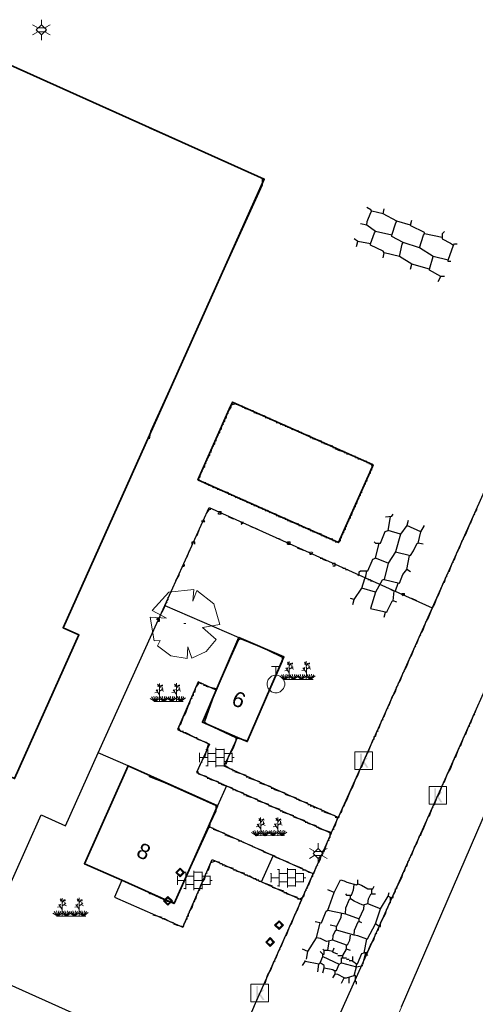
# Model space of a CAD drawing. Header units: metres. Extents: x 100797 to 101446, y 431104 to 431509.
# Tile 5 of 35: x 101007 to 101033, y 431247 to 431303. Entities that reach past the tile are written whole.
import ezdxf

# ---------------------------------------------------------------- set-up
doc = ezdxf.new("R2010")
doc.units = ezdxf.units.M
doc.linetypes.add('DASHED', pattern=[19.05, 12.7, -6.35])
doc.layers.get('0').update_dxf_attribs({"linetype": 'CONTINUOUS'})
doc.layers.add('BAR_BEBOUWING', color=7, linetype='CONTINUOUS', lineweight=35, true_color=0x707070)
for name, color, linetype, true_color in [('BAR_BGT_BOMEN', 7, 'CONTINUOUS', 0x707070), ('BAR_BGT_LICHTMASTEN', 7, 'CONTINUOUS', 0x707070), ('BAR_BGT_PUNTSYMBOLEN', 7, 'CONTINUOUS', 0x707070), ('BAR_BGT_SYMBOLEN', 7, 'CONTINUOUS', 0x707070), ('BAR_HUISNUMMERS EN STRAATNAMEN', 7, 'CONTINUOUS', 0x707070), ('BAR_TOPO', 7, 'CONTINUOUS', 0x707070), ('BAR_WEGEN', 7, 'CONTINUOUS', 0x707070), ('BOR_LICHTMASTEN', 7, 'CONTINUOUS', 0x707070), ('BOR_VERKEERSBORD', 7, 'CONTINUOUS', 0x707070)]:
    doc.layers.add(name, color=color, linetype=linetype, true_color=true_color)
doc.layers.add('PERCELEN', color=2, linetype='DASHED', lineweight=9)
doc.styles.add('NLCS-ISO', font='NLCS-ISO.ttf')

# ---------------------------------------------------------------- blocks, each defined once
blk = doc.blocks.new('lichtmast_1', base_point=(101313.152, 431373.608))
at = {"color": 8, "lineweight": 0, "true_color": 0x707070}
for points in [[(101313.152, 431373.896), (101313.152, 431374.185)], [(101312.902, 431373.752), (101312.652, 431373.896)], [(101312.902, 431373.463), (101312.652, 431373.319)], [(101313.441, 431373.608), (101313.152, 431373.896), (101312.864, 431373.608), (101313.152, 431373.319), (101313.441, 431373.608)], [(101312.887, 431373.722), (101313.418, 431373.722)], [(101312.887, 431373.494), (101313.418, 431373.494)], [(101313.402, 431373.752), (101313.652, 431373.896)], [(101313.402, 431373.463), (101313.652, 431373.319)], [(101313.152, 431373.319), (101313.152, 431373.03)]]:
    blk.add_lwpolyline(points, dxfattribs=at)
blk = doc.blocks.new('verkeersbord_1', base_point=(101107.644, 431195.477))
at = {"true_color": 0x707070, "transparency": 33554687}
h = blk.add_hatch(color=8, dxfattribs=at)
h.paths.add_polyline_path([(101107.894, 431195.477), (101107.644, 431195.727), (101107.394, 431195.477), (101107.644, 431195.227)])
h.paths.add_polyline_path([(101107.465, 431195.477), (101107.644, 431195.655), (101107.822, 431195.477), (101107.644, 431195.298)], flags=0)
at = {"color": 8, "lineweight": 0, "true_color": 0x707070}
for points in [[(101107.894, 431195.477), (101107.644, 431195.727), (101107.394, 431195.477), (101107.644, 431195.227), (101107.894, 431195.477)], [(101107.822, 431195.477), (101107.644, 431195.655), (101107.465, 431195.477), (101107.644, 431195.298), (101107.822, 431195.477)]]:
    blk.add_lwpolyline(points, dxfattribs=at)
blk = doc.blocks.new('boom_6', base_point=(101276.276, 431172.059))
at = {"color": 8, "lineweight": 0, "true_color": 0x707070}
for points in [[(101276.787, 431173.993), (101275.376, 431173.845), (101274.418, 431172.799)], [(101276.787, 431173.993), (101276.729, 431173.333), (101276.963, 431173.937)], [(101278.275, 431172.007), (101277.93, 431173.184), (101276.963, 431173.937)], [(101274.308, 431172.415), (101275.231, 431172.371), (101274.418, 431172.799)], [(101274.308, 431172.415), (101274.534, 431171.076)], [(101276.336, 431172.059), (101276.216, 431172.059), (101276.336, 431172.059)], [(101278.275, 431172.007), (101277.294, 431171.84), (101278.061, 431171.157)], [(101274.728, 431170.793), (101274.885, 431171.098), (101274.534, 431171.076)], [(101276.67, 431170.098), (101277.487, 431170.468), (101278.061, 431171.157)], [(101274.728, 431170.793), (101275.484, 431170.222), (101276.419, 431170.064)], [(101276.67, 431170.098), (101276.443, 431170.736), (101276.419, 431170.064)]]:
    blk.add_lwpolyline(points, dxfattribs=at)
blk = doc.blocks.new('beplanting_1', base_point=(101316.768, 431360.678))
at = {"color": 8, "lineweight": 0, "true_color": 0x707070}
for points in [[(101316.121, 431360.911), (101316.163, 431361.035)], [(101316.221, 431361.216), (101316.134, 431361.214)], [(101316.245, 431361.178), (101316.141, 431361.332)], [(101316.182, 431361.271), (101316.189, 431361.312)], [(101316.25, 431360.732), (101316.243, 431361.377)], [(101316.246, 431361.119), (101316.426, 431361.295)], [(101316.248, 431360.929), (101316.462, 431361.061)], [(101316.336, 431361.207), (101316.319, 431361.276)], [(101316.369, 431361.24), (101316.442, 431361.23)], [(101316.399, 431361.022), (101316.397, 431361.156)], [(101317.092, 431360.919), (101317.134, 431361.043)], [(101317.192, 431361.223), (101317.105, 431361.221)], [(101317.217, 431361.185), (101317.113, 431361.339)], [(101317.153, 431361.278), (101317.161, 431361.32)], [(101317.222, 431360.739), (101317.214, 431361.384)], [(101317.217, 431361.126), (101317.397, 431361.302)], [(101317.22, 431360.936), (101317.434, 431361.068)], [(101317.307, 431361.214), (101317.291, 431361.283)], [(101317.341, 431361.247), (101317.414, 431361.238)], [(101317.371, 431361.029), (101317.368, 431361.163)], [(101316.001, 431360.341), (101315.726, 431360.524)], [(101316.001, 431360.341), (101315.796, 431360.612)], [(101316.001, 431360.341), (101315.92, 431360.641)], [(101316.15, 431360.869), (101315.991, 431360.849)], [(101316.001, 431360.341), (101316.063, 431360.648)], [(101316.001, 431360.341), (101316.18, 431360.605)], [(101316.001, 431360.341), (101316.271, 431360.54)], [(101316.244, 431360.343), (101316.247, 431360.729), (101316.053, 431361.01)], [(101316.493, 431360.345), (101316.219, 431360.528)], [(101316.493, 431360.345), (101316.288, 431360.616)], [(101316.355, 431360.995), (101316.499, 431360.933)], [(101316.493, 431360.345), (101316.412, 431360.644)], [(101316.493, 431360.345), (101316.556, 431360.652)], [(101316.493, 431360.345), (101316.672, 431360.608)], [(101316.493, 431360.345), (101316.763, 431360.544)], [(101316.949, 431360.348), (101316.674, 431360.531)], [(101316.949, 431360.348), (101316.743, 431360.619)], [(101316.949, 431360.348), (101316.867, 431360.648)], [(101316.949, 431360.348), (101317.011, 431360.655)], [(101316.949, 431360.348), (101317.128, 431360.612)], [(101316.949, 431360.348), (101317.218, 431360.547)], [(101317.121, 431360.876), (101316.962, 431360.856)], [(101317.216, 431360.35), (101317.218, 431360.736), (101317.025, 431361.017)], [(101317.457, 431360.352), (101317.182, 431360.535)], [(101317.457, 431360.352), (101317.252, 431360.623)], [(101317.327, 431361.002), (101317.471, 431360.94)], [(101317.457, 431360.352), (101317.375, 431360.651)], [(101317.457, 431360.352), (101317.519, 431360.659)], [(101317.457, 431360.352), (101317.636, 431360.616)], [(101317.457, 431360.352), (101317.726, 431360.551)], [(101315.937, 431360.341), (101317.6, 431360.353)]]:
    blk.add_lwpolyline(points, dxfattribs=at)
blk = doc.blocks.new('tegels_1', base_point=(101313.553, 431423.17))
at = {"color": 8, "lineweight": 0, "true_color": 0x707070}
for points in [[(101313.553, 431422.619), (101313.553, 431423.721)], [(101312.601, 431423.402), (101312.626, 431423.402)], [(101312.626, 431422.912), (101312.626, 431423.428)], [(101312.626, 431423.17), (101313.089, 431423.17)], [(101312.985, 431423.633), (101313.089, 431423.633)], [(101313.089, 431422.676), (101313.089, 431423.664)], [(101313.089, 431423.402), (101313.553, 431423.402)], [(101313.553, 431423.633), (101314.016, 431423.633)], [(101313.553, 431423.17), (101314.016, 431423.17)], [(101314.016, 431422.676), (101314.016, 431423.664)], [(101314.016, 431423.402), (101314.479, 431423.402)], [(101314.479, 431422.912), (101314.479, 431423.428)], [(101314.479, 431423.17), (101314.601, 431423.17)], [(101312.601, 431422.938), (101312.626, 431422.938)], [(101312.985, 431422.707), (101313.089, 431422.707)], [(101313.089, 431422.938), (101313.553, 431422.938)], [(101313.553, 431422.707), (101314.016, 431422.707)], [(101314.016, 431422.938), (101314.479, 431422.938)]]:
    blk.add_lwpolyline(points, dxfattribs=at)
blk = doc.blocks.new('verkeersbord_2', base_point=(101289.838, 431190.765))
at = {"true_color": 0x707070, "transparency": 33554687}
h = blk.add_hatch(color=8, dxfattribs=at)
h.paths.add_polyline_path([(101290.088, 431190.765), (101289.838, 431191.015), (101289.588, 431190.765), (101289.838, 431190.515)])
h.paths.add_polyline_path([(101289.659, 431190.765), (101289.838, 431190.944), (101290.017, 431190.765), (101289.838, 431190.586)], flags=0)
at = {"color": 8, "lineweight": 0, "true_color": 0x707070}
for points in [[(101290.088, 431190.765), (101289.838, 431191.015), (101289.588, 431190.765), (101289.838, 431190.515), (101290.088, 431190.765)], [(101290.017, 431190.765), (101289.838, 431190.944), (101289.659, 431190.765), (101289.838, 431190.586), (101290.017, 431190.765)]]:
    blk.add_lwpolyline(points, dxfattribs=at)
blk = doc.blocks.new('kolk-symbool_1', base_point=(101288.593, 431172.129))
at = {"true_color": 0x707070, "transparency": 33554687}
h = blk.add_hatch(color=8, dxfattribs=at)
h.paths.add_polyline_path([(101288.624, 431172.081), (101288.846, 431172.296), (101288.718, 431172.296), (101288.486, 431172.06), (101288.555, 431172.013), (101288.747, 431171.716), (101288.868, 431171.716)])
h.paths.add_polyline_path([(101288.555, 431172.013), (101288.486, 431172.06), (101288.486, 431172.516), (101288.388, 431172.516), (101288.388, 431171.716), (101288.486, 431171.716), (101288.486, 431171.946)], flags=0)
at = {"color": 8, "lineweight": 0, "true_color": 0x707070}
blk.add_lwpolyline([(101288.092, 431172.617), (101289.092, 431172.617), (101289.092, 431171.617), (101288.092, 431171.617), (101288.092, 431172.617)], dxfattribs=at)
blk = doc.blocks.new('verdeelkast_1', base_point=(101307.585, 431217.287))
at = {"color": 8, "lineweight": 0, "true_color": 0x707070}
for points in [[(101307.335, 431218.287), (101307.835, 431218.287)], [(101307.585, 431217.787), (101307.585, 431218.287)], [(101307.335, 431216.8495), (101307.1475, 431217.037), (101307.085, 431217.2245), (101307.085, 431217.3495), (101307.1475, 431217.537), (101307.335, 431217.7245), (101307.5225, 431217.787), (101307.6475, 431217.787), (101307.835, 431217.7245), (101308.0225, 431217.537), (101308.085, 431217.3495), (101308.085, 431217.2245), (101308.0225, 431217.037), (101307.835, 431216.8495), (101307.6475, 431216.787), (101307.5225, 431216.787), (101307.335, 431216.8495)]]:
    blk.add_lwpolyline(points, dxfattribs=at)
blk = doc.blocks.new('lichtmast_2', base_point=(101212.501, 431404.652))
at = {"color": 8, "lineweight": 0, "true_color": 0x707070}
for points in [[(101212.501, 431404.941), (101212.501, 431405.229)], [(101212.251, 431404.796), (101212.001, 431404.941)], [(101212.79, 431404.652), (101212.501, 431404.941), (101212.212, 431404.652), (101212.501, 431404.363), (101212.79, 431404.652)], [(101212.236, 431404.766), (101212.766, 431404.766)], [(101212.751, 431404.796), (101213.001, 431404.941)], [(101212.251, 431404.508), (101212.001, 431404.363)], [(101212.236, 431404.538), (101212.766, 431404.538)], [(101212.501, 431404.363), (101212.501, 431404.075)], [(101212.751, 431404.508), (101213.001, 431404.363)]]:
    blk.add_lwpolyline(points, dxfattribs=at)
blk = doc.blocks.new('FMEBLOCK9')
at = {"layer": 'PERCELEN', "flags": 128}
blk.add_lwpolyline([(35.613545, -1.32535), (16.930645, 17.685525), (-16.096435, 32.5585), (-27.919355, 5.838625), (-35.613545, -11.9665), (-35.496475, -14.2155), (-34.950455, -16.030625), (2.024575, -32.5585), (2.393495, -32.45255), (2.758505, -32.332625), (3.117535, -32.197425), (3.471505, -32.048575), (3.818575, -31.88445), (4.158515, -31.707325), (4.491555, -31.51655), (4.817465, -31.31245), (5.133485, -31.09535), (5.441455, -30.865575), (5.739535, -30.624425), (6.027495, -30.3706), (6.305565, -30.1054), (35.345595, -1.5886)], close=True, dxfattribs=at)

msp = doc.modelspace()

# ---------------------------------------------------------------- linework, layer by layer
at = {"color": 252, "linetype": 'Continuous'}
for points in [[(101014.111, 431279.02), (101014.182, 431279.449), (101017.089, 431285.813), (101017.132, 431285.941), (101020.539, 431293.448), (101020.539, 431293.805), (101014.175, 431296.648), (101014.111, 431296.662)], [(101030.752, 431290.448), (101029.752, 431290.662), (101029.752, 431290.734), (101028.985, 431291.109), (101028.967, 431291.162), (101028.181, 431291.377), (101027.395, 431291.805), (101026.753, 431291.948), (101026.695, 431292.027), (101026.467, 431292.162)], [(101026.467, 431291.162), (101026.492, 431291.37), (101026.695, 431291.869), (101026.753, 431291.948)], [(101027.395, 431291.805), (101027.467, 431292.091)], [(101027.895, 431290.591), (101026.967, 431290.805), (101026.467, 431291.162), (101026.11, 431291.234)], [(101031.252, 431289.091), (101031.109, 431289.091), (101031.109, 431289.162), (101030.252, 431289.377), (101029.467, 431289.877), (101028.538, 431290.162), (101027.895, 431290.52), (101027.895, 431290.591), (101028.131, 431291.298), (101028.181, 431291.377)], [(101028.967, 431291.162), (101029.038, 431291.448)], [(101030.038, 431288.663), (101029.038, 431288.948), (101028.324, 431289.377), (101027.467, 431289.591), (101027.41, 431289.67), (101026.681, 431290.02), (101026.681, 431290.091), (101026.91, 431290.727), (101026.967, 431290.805)], [(101029.467, 431289.877), (101029.695, 431290.584), (101029.752, 431290.662)], [(101030.895, 431290.805), (101030.752, 431290.662), (101030.752, 431290.448), (101030.752, 431290.377), (101031.238, 431290.134), (101031.395, 431290.02), (101031.466, 431290.091), (101031.609, 431290.091)], [(101026.681, 431290.091), (101025.967, 431290.234), (101025.753, 431290.377)], [(101025.895, 431289.948), (101025.967, 431290.234)], [(101028.324, 431289.377), (101028.492, 431290.085), (101028.538, 431290.162)], [(101031.109, 431289.162), (101031.395, 431290.02)], [(101027.395, 431289.305), (101027.467, 431289.591)], [(101028.967, 431288.663), (101029.038, 431288.948)], [(101030.895, 431288.234), (101030.681, 431288.234), (101030.038, 431288.591), (101030.038, 431288.663), (101030.252, 431289.377)], [(101030.538, 431287.948), (101030.681, 431288.234)], [(101018.539, 431280.449), (101018.61, 431280.52)], [(101018.61, 431280.592), (101018.753, 431280.806)], [(101018.753, 431280.806), (101018.753, 431280.949), (101019.039, 431281.02), (101019.039, 431280.949)], [(101019.396, 431280.877), (101019.11, 431280.949)], [(101019.396, 431280.806), (101019.539, 431280.806)], [(101020.039, 431280.592), (101019.539, 431280.735)], [(101020.039, 431280.52), (101020.182, 431280.52)], [(101018.325, 431279.949), (101018.396, 431280.02)], [(101018.396, 431280.02), (101018.396, 431280.163)], [(101018.468, 431280.163), (101018.539, 431280.449)], [(101020.682, 431280.306), (101020.182, 431280.449)], [(101020.682, 431280.235), (101020.824, 431280.235)], [(101020.967, 431280.092), (101020.967, 431280.163), (101020.824, 431280.163)], [(101021.324, 431280.02), (101021.039, 431280.092)], [(101021.324, 431279.949), (101021.467, 431279.949)], [(101021.539, 431279.877), (101021.467, 431279.949)], [(101018.039, 431279.306), (101018.11, 431279.378)], [(101018.11, 431279.378), (101018.11, 431279.52)], [(101018.182, 431279.52), (101018.253, 431279.806)], [(101018.253, 431279.806), (101018.325, 431279.877)], [(101021.61, 431279.806), (101021.539, 431279.877)], [(101021.682, 431279.806), (101021.824, 431279.806)], [(101021.824, 431279.735), (101021.967, 431279.735)], [(101022.253, 431279.52), (101022.11, 431279.663), (101021.967, 431279.663)], [(101022.61, 431279.449), (101022.324, 431279.52)], [(101023.253, 431279.163), (101022.771, 431279.324), (101022.753, 431279.378), (101022.61, 431279.378)], [(101017.825, 431278.735), (101017.825, 431278.878)], [(101017.896, 431279.02), (101017.968, 431279.092)], [(101017.896, 431278.878), (101017.896, 431279.02)], [(101017.968, 431279.163), (101018.039, 431279.235)], [(101023.253, 431279.092), (101023.396, 431279.092)], [(101023.896, 431278.878), (101023.396, 431279.02)], [(101023.896, 431278.806), (101024.039, 431278.806)], [(101017.539, 431278.092), (101017.539, 431278.235)], [(101017.61, 431278.235), (101017.682, 431278.52)], [(101017.682, 431278.52), (101017.753, 431278.592)], [(101017.753, 431278.663), (101017.825, 431278.735)], [(101024.538, 431278.592), (101024.039, 431278.735)], [(101024.538, 431278.52), (101024.681, 431278.52)], [(101024.967, 431278.306), (101024.681, 431278.449)], [(101025.038, 431278.306), (101025.181, 431278.306)], [(101025.181, 431278.235), (101025.324, 431278.235)], [(101017.325, 431277.735), (101017.396, 431277.806)], [(101017.325, 431277.592), (101017.325, 431277.735)], [(101017.396, 431277.878), (101017.468, 431277.949)], [(101017.468, 431278.02), (101017.539, 431278.092)], [(101025.324, 431278.163), (101025.467, 431278.163)], [(101025.538, 431278.092), (101025.467, 431278.163)], [(101025.824, 431278.02), (101025.538, 431278.092)], [(101025.824, 431277.949), (101025.967, 431277.949)], [(101025.967, 431277.878), (101026.11, 431277.878)], [(101026.181, 431277.806), (101026.11, 431277.878)], [(101026.467, 431277.735), (101026.181, 431277.806)], [(101017.039, 431277.092), (101017.11, 431277.163)], [(101017.11, 431277.235), (101017.182, 431277.378), (101017.253, 431277.449)], [(101017.253, 431277.449), (101017.253, 431277.592)], [(101026.467, 431277.663), (101026.61, 431277.663)], [(101026.824, 431277.378), (101026.738, 431277.563), (101026.61, 431277.592)], [(101026.681, 431277.092), (101026.681, 431277.235)], [(101026.753, 431277.235), (101026.753, 431277.378)], [(101017.325, 431276.521), (101017.189, 431276.542), (101016.925, 431276.678), (101016.896, 431276.806)], [(101016.968, 431276.806), (101017.039, 431277.092)], [(101026.395, 431276.449), (101026.395, 431276.592)], [(101026.467, 431276.592), (101026.538, 431276.878)], [(101026.538, 431276.878), (101026.61, 431276.949)], [(101026.61, 431277.021), (101026.681, 431277.092)], [(101017.325, 431276.449), (101017.468, 431276.449)], [(101017.468, 431276.378), (101017.61, 431276.378)], [(101017.682, 431276.306), (101017.61, 431276.378)], [(101017.753, 431276.235), (101017.682, 431276.306)], [(101017.825, 431276.235), (101017.968, 431276.235)], [(101017.968, 431276.163), (101018.11, 431276.163)], [(101018.61, 431275.949), (101018.11, 431276.092)], [(101026.181, 431276.092), (101026.253, 431276.163)], [(101026.181, 431275.949), (101026.181, 431276.092)], [(101026.253, 431276.235), (101026.324, 431276.306)], [(101026.324, 431276.378), (101026.395, 431276.449)], [(101018.61, 431275.878), (101018.753, 431275.878)], [(101018.753, 431275.806), (101018.896, 431275.806)], [(101019.039, 431275.664), (101018.967, 431275.735)], [(101019.11, 431275.664), (101019.253, 431275.664)], [(101019.253, 431275.592), (101019.396, 431275.592)], [(101019.396, 431275.521), (101019.539, 431275.521)], [(101019.61, 431275.449), (101019.539, 431275.521)], [(101019.682, 431275.378), (101019.61, 431275.449)], [(101025.895, 431275.306), (101025.967, 431275.592)], [(101025.967, 431275.592), (101026.038, 431275.664)], [(101026.038, 431275.735), (101026.11, 431275.806)], [(101026.11, 431275.806), (101026.11, 431275.949)], [(101017.396, 431274.806), (101017.41, 431274.871), (101017.539, 431275.021), (101017.61, 431275.021)], [(101018.039, 431274.878), (101018.182, 431274.878)], [(101018.182, 431274.735), (101018.182, 431274.878)], [(101019.753, 431275.378), (101019.896, 431275.378)], [(101019.896, 431275.306), (101020.039, 431275.306)], [(101020.039, 431275.235), (101020.182, 431275.235)], [(101020.253, 431275.164), (101020.182, 431275.235)], [(101020.325, 431275.092), (101020.253, 431275.164)], [(101020.396, 431275.092), (101020.539, 431275.092)], [(101020.539, 431275.021), (101020.682, 431275.021)], [(101020.682, 431274.949), (101020.824, 431274.949)], [(101020.896, 431274.878), (101020.824, 431274.949)], [(101020.967, 431274.806), (101020.896, 431274.878)], [(101025.61, 431274.664), (101025.681, 431274.949)], [(101025.681, 431274.949), (101025.753, 431275.021)], [(101025.753, 431275.092), (101025.824, 431275.164)], [(101025.824, 431275.164), (101025.824, 431275.306)], [(101032.609, 431274.806), (101032.752, 431275.021)], [(101017.253, 431274.306), (101017.11, 431274.306), (101017.11, 431274.378)], [(101017.253, 431274.306), (101017.182, 431274.449)], [(101018.182, 431274.735), (101018.039, 431274.735), (101018.039, 431274.806)], [(101018.896, 431274.449), (101018.61, 431274.592)], [(101021.324, 431274.735), (101021.039, 431274.806)], [(101021.324, 431274.664), (101021.467, 431274.664)], [(101021.682, 431274.521), (101021.467, 431274.592)], [(101021.682, 431274.521), (101021.824, 431274.521)], [(101021.824, 431274.449), (101021.967, 431274.449)], [(101021.967, 431274.378), (101022.11, 431274.378)], [(101025.396, 431274.306), (101025.467, 431274.378)], [(101025.467, 431274.449), (101025.538, 431274.521)], [(101025.538, 431274.521), (101025.538, 431274.664)], [(101028.824, 431274.378), (101028.752, 431274.092), (101028.395, 431273.592), (101028.11, 431272.592), (101027.681, 431271.95), (101027.467, 431271.021), (101027.338, 431270.992), (101026.967, 431270.307), (101026.681, 431269.378), (101027.61, 431269.164), (101027.624, 431269.228), (101027.913, 431269.789), (101027.967, 431269.807), (101028.038, 431270.378), (101028.11, 431270.378), (101028.252, 431270.807)], [(101026.895, 431273.164), (101026.967, 431273.092), (101027.253, 431273.092), (101027.524, 431273.742), (101027.681, 431273.807), (101027.824, 431274.592)], [(101027.538, 431274.592), (101027.888, 431274.627), (101027.967, 431274.735)], [(101032.395, 431274.235), (101032.538, 431274.664)], [(101032.538, 431274.664), (101032.609, 431274.735)], [(101016.825, 431273.521), (101016.968, 431273.949)], [(101019.325, 431274.235), (101019.467, 431274.306)], [(101019.325, 431274.164), (101019.467, 431274.235)], [(101020.253, 431273.878), (101019.896, 431274.021)], [(101022.61, 431274.164), (101022.11, 431274.306)], [(101022.61, 431274.092), (101022.753, 431274.092)], [(101022.824, 431274.021), (101022.753, 431274.092)], [(101022.896, 431273.949), (101022.824, 431274.021)], [(101023.253, 431273.878), (101022.967, 431273.949)], [(101023.253, 431273.807), (101023.396, 431273.807)], [(101025.181, 431273.807), (101025.253, 431273.878)], [(101025.253, 431273.878), (101025.253, 431274.021)], [(101025.324, 431274.164), (101025.396, 431274.235)], [(101025.324, 431274.021), (101025.324, 431274.164)], [(101028.395, 431273.592), (101027.681, 431273.807)], [(101028.11, 431272.592), (101028.967, 431272.378), (101029.124, 431272.657), (101029.167, 431272.742), (101029.342, 431273.074), (101029.395, 431273.092), (101029.538, 431273.735), (101029.752, 431274.092)], [(101029.538, 431273.735), (101028.752, 431274.092)], [(101032.109, 431273.592), (101032.324, 431274.164)], [(101032.324, 431274.164), (101032.395, 431274.235)], [(101021.539, 431273.307), (101021.324, 431273.378)], [(101023.896, 431273.592), (101023.396, 431273.735)], [(101023.896, 431273.521), (101024.039, 431273.521)], [(101024.181, 431273.378), (101024.181, 431273.449), (101024.039, 431273.449)], [(101024.538, 431273.307), (101024.253, 431273.378)], [(101024.538, 431273.235), (101024.681, 431273.235)], [(101024.896, 431273.164), (101024.967, 431273.235)], [(101024.967, 431273.235), (101024.967, 431273.378)], [(101025.038, 431273.521), (101025.11, 431273.592)], [(101025.038, 431273.378), (101025.038, 431273.521)], [(101025.11, 431273.664), (101025.181, 431273.735)], [(101031.752, 431272.807), (101031.895, 431273.235)], [(101031.895, 431273.235), (101031.966, 431273.307)], [(101031.966, 431273.378), (101032.109, 431273.592)], [(101016.253, 431272.307), (101016.396, 431272.664)], [(101016.539, 431273.164), (101016.682, 431273.164)], [(101016.539, 431273.021), (101016.539, 431273.164)], [(101016.682, 431273.021), (101016.682, 431273.164)], [(101021.967, 431273.164), (101022.11, 431273.164)], [(101021.967, 431273.021), (101021.967, 431273.164)], [(101021.967, 431273.021), (101022.11, 431273.021)], [(101022.11, 431273.021), (101022.11, 431273.164)], [(101022.896, 431272.664), (101022.539, 431272.807)], [(101024.681, 431273.164), (101024.896, 431273.164)], [(101026.11, 431271.521), (101026.538, 431271.521), (101026.774, 431272.085), (101026.81, 431272.171), (101026.967, 431272.235), (101027.181, 431273.092)], [(101029.681, 431273.021), (101029.395, 431273.092)], [(101031.609, 431272.592), (101031.681, 431272.664)], [(101031.681, 431272.735), (101031.752, 431272.807)], [(101023.324, 431272.449), (101023.253, 431272.449), (101023.253, 431272.592)], [(101023.396, 431272.521), (101023.324, 431272.592)], [(101023.824, 431272.235), (101023.967, 431272.235)], [(101024.181, 431272.092), (101023.967, 431272.164)], [(101027.681, 431271.95), (101026.967, 431272.235)], [(101027.467, 431271.021), (101028.324, 431270.807), (101028.524, 431271.314), (101028.752, 431271.592), (101028.895, 431272.378)], [(101031.395, 431272.092), (101031.466, 431272.164)], [(101031.466, 431272.164), (101031.609, 431272.592)], [(101015.968, 431271.735), (101016.111, 431271.807), (101016.111, 431271.878)], [(101024.538, 431271.878), (101024.538, 431271.95), (101024.681, 431271.95)], [(101024.538, 431271.807), (101024.681, 431271.807)], [(101024.681, 431271.807), (101024.681, 431271.95)], [(101025.11, 431271.664), (101025.253, 431271.664)], [(101025.253, 431271.592), (101025.396, 431271.592)], [(101025.681, 431269.593), (101025.753, 431269.878), (101026.181, 431270.521), (101026.353, 431271.078), (101026.395, 431271.092), (101026.467, 431271.521)], [(101026.038, 431271.45), (101026.11, 431271.521)], [(101028.967, 431271.45), (101028.752, 431271.592)], [(101031.109, 431271.45), (101031.181, 431271.521)], [(101031.181, 431271.521), (101031.324, 431271.95)], [(101031.324, 431271.95), (101031.395, 431272.021)], [(101015.611, 431270.95), (101015.825, 431271.307)], [(101025.967, 431271.235), (101026.038, 431271.307)], [(101026.038, 431271.307), (101026.038, 431271.378), (101026.038, 431271.45)], [(101026.538, 431271.021), (101026.681, 431271.021)], [(101030.538, 431270.093), (101030.842, 431270.86), (101030.895, 431270.878), (101030.967, 431271.164)], [(101030.967, 431271.164), (101031.038, 431271.235)], [(101031.038, 431271.307), (101031.109, 431271.378)], [(101026.967, 431270.307), (101026.181, 431270.521)], [(101026.681, 431270.95), (101026.824, 431270.95)], [(101027.967, 431270.378), (101027.681, 431270.521)], [(101015.111, 431269.807), (101015.182, 431269.878)], [(101015.182, 431269.878), (101015.182, 431270.021)], [(101025.753, 431269.878), (101025.538, 431269.95)], [(101028.467, 431270.164), (101028.467, 431270.235), (101028.61, 431270.235)], [(101028.538, 431270.093), (101028.467, 431270.164)], [(101028.61, 431270.093), (101028.61, 431270.235)], [(101029.324, 431269.807), (101029.038, 431269.95)], [(101030.324, 431269.593), (101030.467, 431270.021)], [(101030.467, 431270.021), (101030.538, 431270.093)], [(101014.825, 431269.164), (101014.968, 431269.45)], [(101014.968, 431269.45), (101015.039, 431269.593)], [(101015.039, 431269.664), (101015.111, 431269.735)], [(101028.181, 431269.735), (101027.967, 431269.807)], [(101029.967, 431268.807), (101030.181, 431269.378)], [(101030.181, 431269.378), (101030.324, 431269.593)], [(101014.539, 431268.735), (101014.539, 431268.807), (101014.682, 431268.807)], [(101014.682, 431268.664), (101014.682, 431268.807)], [(101027.467, 431268.878), (101027.538, 431269.164)], [(101029.824, 431268.593), (101029.967, 431268.807)], [(101014.539, 431268.664), (101014.682, 431268.664)], [(101029.609, 431268.021), (101029.681, 431268.164), (101029.824, 431268.593)], [(101019.682, 431261.879), (101021.682, 431266.379), (101021.682, 431266.593), (101020.903, 431266.964), (101020.76, 431267.036), (101019.325, 431267.628), (101019.182, 431267.593), (101018.667, 431266.457), (101018.632, 431266.371), (101017.95, 431264.825), (101017.896, 431264.807), (101017.239, 431262.943), (101017.389, 431262.793), (101019.039, 431262.022), (101019.682, 431261.879)], [(101029.324, 431267.378), (101029.467, 431267.807)], [(101029.467, 431267.807), (101029.538, 431267.878)], [(101029.538, 431267.95), (101029.609, 431268.021)], [(101029.038, 431266.736), (101029.181, 431267.164)], [(101029.181, 431267.164), (101029.252, 431267.236)], [(101029.252, 431267.307), (101029.324, 431267.378)], [(101028.681, 431265.95), (101028.752, 431266.093), (101028.895, 431266.521)], [(101028.895, 431266.521), (101029.038, 431266.736)], [(101028.61, 431265.879), (101028.681, 431265.95)], [(101028.395, 431265.307), (101028.538, 431265.736)], [(101028.538, 431265.736), (101028.61, 431265.807)], [(101016.682, 431264.593), (101016.753, 431264.879)], [(101016.753, 431264.879), (101016.896, 431265.093)], [(101016.896, 431265.093), (101016.896, 431265.164), (101017.046, 431265.114), (101017.182, 431265.093)], [(101017.182, 431265.021), (101017.325, 431265.021)], [(101017.896, 431264.807), (101017.325, 431264.95)], [(101028.11, 431264.664), (101028.181, 431264.95)], [(101028.181, 431264.95), (101028.252, 431265.021)], [(101028.252, 431265.093), (101028.395, 431265.307)], [(101016.468, 431264.236), (101016.539, 431264.307)], [(101016.539, 431264.379), (101016.611, 431264.45)], [(101016.611, 431264.45), (101016.611, 431264.593)], [(101027.752, 431263.879), (101027.895, 431264.307)], [(101027.895, 431264.307), (101028.11, 431264.664)], [(101016.111, 431263.307), (101016.182, 431263.45), (101016.325, 431263.879)], [(101016.325, 431263.879), (101016.396, 431263.95)], [(101016.396, 431263.95), (101016.468, 431264.236)], [(101027.61, 431263.664), (101027.681, 431263.736)], [(101027.681, 431263.807), (101027.752, 431263.879)], [(101015.896, 431262.807), (101016.039, 431263.236)], [(101016.039, 431263.236), (101016.111, 431263.307)], [(101027.395, 431263.164), (101027.467, 431263.236)], [(101027.467, 431263.236), (101027.61, 431263.664)], [(101032.395, 431262.879), (101032.538, 431263.307)], [(101032.538, 431263.307), (101032.609, 431263.379)], [(101032.609, 431263.45), (101032.681, 431263.522)], [(101015.753, 431262.593), (101015.825, 431262.665)], [(101016.039, 431262.379), (101015.896, 431262.379), (101015.753, 431262.593)], [(101015.825, 431262.736), (101015.896, 431262.807)], [(101027.11, 431262.522), (101027.181, 431262.593)], [(101027.181, 431262.593), (101027.324, 431263.022)], [(101027.324, 431263.022), (101027.395, 431263.093)], [(101032.109, 431262.236), (101032.252, 431262.665)], [(101032.252, 431262.665), (101032.324, 431262.736)], [(101032.324, 431262.807), (101032.395, 431262.879)], [(101016.825, 431262.022), (101016.689, 431262.043), (101016.182, 431262.307), (101016.039, 431262.307)], [(101019.039, 431261.879), (101019.039, 431262.022)], [(101026.538, 431261.165), (101026.842, 431261.932), (101026.895, 431261.95), (101026.895, 431262.093)], [(101026.967, 431262.093), (101027.038, 431262.379)], [(101027.038, 431262.379), (101027.11, 431262.45)], [(101031.824, 431261.593), (101031.966, 431262.022)], [(101031.966, 431262.022), (101032.038, 431262.093)], [(101032.038, 431262.165), (101032.109, 431262.236)], [(101017.253, 431260.95), (101017.468, 431261.665), (101017.332, 431261.757), (101016.825, 431261.95)], [(101018.61, 431260.95), (101018.896, 431261.45)], [(101018.896, 431261.45), (101019.039, 431261.879)], [(101031.681, 431261.379), (101031.752, 431261.45)], [(101031.752, 431261.522), (101031.824, 431261.593)], [(101017.11, 431260.736), (101017.182, 431260.879), (101017.253, 431260.95)], [(101018.468, 431260.522), (101018.61, 431260.95)], [(101026.181, 431260.379), (101026.253, 431260.522), (101026.395, 431260.95)], [(101026.395, 431260.95), (101026.467, 431261.022)], [(101026.467, 431261.093), (101026.538, 431261.165)], [(101031.466, 431260.879), (101031.538, 431260.95)], [(101031.538, 431260.95), (101031.681, 431261.379)], [(101017.396, 431259.808), (101016.914, 431259.968), (101016.843, 431260.147), (101017.039, 431260.593)], [(101017.039, 431260.593), (101017.11, 431260.665)], [(101018.825, 431260.236), (101018.689, 431260.258), (101018.396, 431260.45), (101018.396, 431260.522)], [(101026.11, 431260.308), (101026.181, 431260.379)], [(101031.252, 431260.308), (101031.395, 431260.736)], [(101031.395, 431260.736), (101031.466, 431260.808)], [(101015.253, 431252.737), (101015.539, 431252.665), (101017.485, 431256.933), (101017.539, 431256.951), (101017.564, 431257.159), (101017.896, 431257.879), (101017.896, 431258.165), (101014.975, 431259.472), (101014.111, 431259.808), (101014.111, 431259.879)], [(101018.825, 431260.165), (101018.967, 431260.165)], [(101019.61, 431259.879), (101018.967, 431260.093)], [(101019.61, 431259.808), (101019.753, 431259.808)], [(101025.824, 431259.665), (101025.967, 431259.879)], [(101025.967, 431259.879), (101026.11, 431260.308)], [(101030.895, 431259.522), (101031.038, 431259.95)], [(101031.038, 431259.95), (101031.252, 431260.308)], [(101017.396, 431259.736), (101017.539, 431259.736)], [(101018.039, 431259.522), (101017.539, 431259.665)], [(101018.039, 431259.45), (101018.182, 431259.45)], [(101018.825, 431259.165), (101018.182, 431259.379)], [(101020.396, 431259.522), (101019.753, 431259.736)], [(101021.039, 431259.236), (101020.396, 431259.45)], [(101025.538, 431259.022), (101025.681, 431259.236)], [(101025.681, 431259.236), (101025.824, 431259.665)], [(101030.609, 431258.879), (101030.752, 431259.308)], [(101030.752, 431259.308), (101030.824, 431259.379)], [(101030.824, 431259.45), (101030.895, 431259.522)], [(101018.825, 431259.093), (101018.967, 431259.093)], [(101019.039, 431259.022), (101018.967, 431259.093)], [(101019.467, 431258.879), (101019.039, 431259.022)], [(101019.467, 431258.808), (101019.61, 431258.808)], [(101020.253, 431258.522), (101019.61, 431258.736)], [(101021.039, 431259.165), (101021.182, 431259.165)], [(101021.824, 431258.879), (101021.182, 431259.093)], [(101022.467, 431258.593), (101021.824, 431258.808)], [(101025.324, 431258.451), (101025.538, 431259.022)], [(101030.324, 431258.236), (101030.467, 431258.665)], [(101030.467, 431258.665), (101030.538, 431258.736)], [(101030.538, 431258.736), (101030.609, 431258.879)], [(101020.896, 431258.236), (101020.253, 431258.451)], [(101021.539, 431257.951), (101020.896, 431258.165)], [(101023.11, 431258.308), (101022.628, 431258.468), (101022.61, 431258.522), (101022.467, 431258.522)], [(101023.11, 431258.236), (101023.253, 431258.236)], [(101023.253, 431258.165), (101023.396, 431258.165)], [(101023.467, 431258.093), (101023.396, 431258.165)], [(101023.539, 431258.022), (101023.467, 431258.093)], [(101025.038, 431257.808), (101025.11, 431258.093)], [(101025.11, 431258.093), (101025.181, 431258.165)], [(101025.181, 431258.165), (101025.253, 431258.379)], [(101025.253, 431258.379), (101025.324, 431258.451)], [(101030.181, 431258.022), (101030.252, 431258.093)], [(101030.252, 431258.165), (101030.324, 431258.236)], [(101021.539, 431257.879), (101021.682, 431257.879)], [(101022.324, 431257.593), (101021.682, 431257.808)], [(101023.896, 431257.951), (101023.61, 431258.022)], [(101023.896, 431257.879), (101024.039, 431257.879)], [(101024.681, 431257.593), (101024.039, 431257.808)], [(101024.681, 431257.522), (101024.896, 431257.522), (101024.896, 431257.593)], [(101024.896, 431257.593), (101024.967, 431257.736), (101025.038, 431257.808)], [(101029.538, 431256.522), (101029.609, 431256.665), (101029.681, 431256.808), (101029.984, 431257.576), (101030.038, 431257.593), (101030.181, 431258.022)], [(101022.967, 431257.308), (101022.324, 431257.522)], [(101022.967, 431257.236), (101023.11, 431257.236)], [(101023.61, 431257.022), (101023.11, 431257.165)], [(101024.61, 431256.951), (101024.681, 431257.022)], [(101024.681, 431257.022), (101024.824, 431257.522)], [(101017.753, 431256.879), (101017.539, 431256.951)], [(101018.396, 431256.594), (101017.753, 431256.808)], [(101018.396, 431256.522), (101018.539, 431256.522)], [(101019.182, 431256.236), (101018.539, 431256.451)], [(101023.61, 431256.951), (101023.753, 431256.951)], [(101024.396, 431256.665), (101023.753, 431256.879)], [(101024.396, 431256.379), (101024.396, 431256.665), (101024.467, 431256.665), (101024.538, 431256.808)], [(101024.538, 431256.808), (101024.61, 431256.879)], [(101029.324, 431256.022), (101029.467, 431256.451)], [(101029.467, 431256.451), (101029.538, 431256.522)], [(101019.182, 431256.165), (101019.325, 431256.165)], [(101019.396, 431256.094), (101019.325, 431256.165)], [(101020.61, 431255.594), (101019.985, 431255.826), (101019.967, 431255.879), (101019.396, 431256.094)], [(101024.039, 431255.594), (101024.11, 431255.736), (101024.253, 431256.165)], [(101024.253, 431256.165), (101024.324, 431256.236)], [(101024.324, 431256.308), (101024.396, 431256.379)], [(101029.181, 431255.808), (101029.324, 431256.022)], [(101021.253, 431255.308), (101020.61, 431255.522)], [(101023.753, 431254.951), (101023.824, 431255.094), (101023.896, 431255.379)], [(101023.896, 431255.379), (101023.967, 431255.451)], [(101023.967, 431255.522), (101024.039, 431255.594)], [(101028.967, 431255.308), (101029.038, 431255.379)], [(101029.038, 431255.379), (101029.181, 431255.808)], [(101017.468, 431254.522), (101017.61, 431254.951)], [(101017.61, 431254.951), (101017.825, 431255.022)], [(101018.11, 431254.951), (101017.825, 431255.022)], [(101018.11, 431254.879), (101018.253, 431254.879)], [(101018.253, 431254.808), (101018.396, 431254.808)], [(101018.896, 431254.594), (101018.396, 431254.737)], [(101022.824, 431254.594), (101022.053, 431254.908), (101022.039, 431254.951), (101021.253, 431255.237)], [(101022.824, 431254.522), (101022.967, 431254.522), (101023.189, 431254.394), (101023.467, 431254.308), (101023.61, 431254.737)], [(101023.61, 431254.737), (101023.681, 431254.808)], [(101023.681, 431254.879), (101023.753, 431254.951)], [(101028.61, 431254.451), (101028.699, 431254.719), (101028.752, 431254.737), (101028.824, 431255.022)], [(101028.824, 431255.022), (101028.895, 431255.094)], [(101028.895, 431255.165), (101028.967, 431255.237)], [(101017.253, 431254.022), (101017.325, 431254.308)], [(101017.325, 431254.308), (101017.396, 431254.379)], [(101017.396, 431254.451), (101017.468, 431254.522)], [(101018.896, 431254.522), (101019.039, 431254.522)], [(101019.539, 431254.308), (101019.039, 431254.451)], [(101019.539, 431254.237), (101019.682, 431254.237)], [(101023.396, 431254.165), (101023.396, 431254.308)], [(101028.181, 431253.451), (101028.202, 431253.587), (101028.467, 431254.094), (101028.538, 431254.379)], [(101028.538, 431254.379), (101028.61, 431254.451)], [(101016.968, 431253.38), (101017.039, 431253.665)], [(101017.039, 431253.665), (101017.11, 431253.737)], [(101017.11, 431253.808), (101017.253, 431254.022)], [(101020.182, 431254.022), (101020.039, 431254.022), (101019.825, 431254.165), (101019.682, 431254.165)], [(101020.182, 431253.951), (101020.325, 431253.951)], [(101020.325, 431253.88), (101020.467, 431253.88)], [(101020.539, 431253.808), (101020.467, 431253.88)], [(101021.11, 431253.594), (101020.539, 431253.808)], [(101023.11, 431253.594), (101023.181, 431253.665)], [(101023.181, 431253.665), (101023.324, 431254.094)], [(101023.324, 431254.094), (101023.396, 431254.165)], [(101024.324, 431252.451), (101024.61, 431253.237), (101024.967, 431253.951), (101025.188, 431253.894), (101025.331, 431253.83), (101025.895, 431253.665), (101025.967, 431253.737), (101026.174, 431253.651), (101026.538, 431253.451), (101026.824, 431253.451), (101026.895, 431253.594)], [(101025.253, 431253.165), (101025.324, 431253.094), (101025.61, 431253.094), (101025.725, 431253.385), (101025.753, 431253.665)], [(101025.967, 431253.737), (101025.967, 431253.951)], [(101015.111, 431252.737), (101014.246, 431253.144), (101014.111, 431253.165), (101014.111, 431253.237)], [(101016.753, 431252.88), (101016.825, 431253.165)], [(101016.825, 431253.165), (101016.896, 431253.237)], [(101016.896, 431253.308), (101016.968, 431253.38)], [(101021.753, 431253.308), (101021.11, 431253.522)], [(101021.753, 431253.237), (101021.896, 431253.237)], [(101022.539, 431252.951), (101021.896, 431253.165), (101021.896, 431253.237)], [(101022.539, 431252.88), (101022.681, 431252.88), (101022.896, 431253.022), (101022.967, 431253.308)], [(101022.967, 431253.308), (101023.039, 431253.38)], [(101023.039, 431253.451), (101023.11, 431253.522)], [(101024.61, 431253.237), (101024.253, 431253.38)], [(101025.253, 431252.023), (101025.282, 431252.375), (101025.496, 431252.865), (101025.538, 431252.88), (101025.538, 431253.094)], [(101025.895, 431249.166), (101025.938, 431249.18), (101026.195, 431249.78), (101026.324, 431249.808), (101026.467, 431250.594), (101026.52, 431250.612), (101026.967, 431251.451), (101027.253, 431252.308), (101027.681, 431253.022), (101027.752, 431253.237)], [(101026.538, 431252.594), (101026.566, 431252.874), (101026.699, 431253.147), (101026.753, 431253.165), (101026.753, 431253.451)], [(101026.753, 431253.165), (101026.967, 431253.165)], [(101027.824, 431252.665), (101027.824, 431252.951), (101027.967, 431252.951), (101027.967, 431253.094)], [(101027.967, 431253.094), (101028.038, 431253.165)], [(101028.038, 431253.165), (101028.11, 431253.308), (101028.11, 431253.451)], [(101015.111, 431252.737), (101015.253, 431252.737)], [(101016.539, 431252.38), (101016.611, 431252.665)], [(101016.611, 431252.665), (101016.682, 431252.737)], [(101016.682, 431252.808), (101016.753, 431252.88)], [(101022.539, 431252.237), (101022.681, 431252.665)], [(101022.681, 431252.665), (101022.753, 431252.808)], [(101027.253, 431252.308), (101026.538, 431252.594), (101026.253, 431252.522), (101025.76, 431252.751), (101025.538, 431252.88)], [(101025.753, 431250.808), (101025.78, 431251.089), (101025.985, 431251.576), (101026.038, 431251.594), (101026.038, 431251.737), (101026.299, 431252.314), (101026.324, 431252.522)], [(101027.824, 431252.951), (101027.681, 431253.022)], [(101027.681, 431252.451), (101027.752, 431252.594), (101027.824, 431252.665)], [(101014.825, 431251.808), (101014.325, 431251.951)], [(101016.325, 431252.023), (101016.396, 431252.094)], [(101016.325, 431251.88), (101016.325, 431252.023)], [(101016.396, 431252.165), (101016.539, 431252.38)], [(101022.182, 431251.451), (101022.396, 431252.023)], [(101022.396, 431252.023), (101022.467, 431252.094)], [(101022.467, 431252.165), (101022.539, 431252.237)], [(101023.539, 431251.594), (101023.896, 431251.523), (101024.167, 431252.172), (101024.253, 431252.237), (101025.253, 431252.023), (101026.038, 431251.737)], [(101024.253, 431252.237), (101024.324, 431252.451)], [(101024.538, 431250.523), (101024.566, 431250.803), (101024.699, 431251.076), (101024.753, 431251.094), (101024.753, 431251.308), (101025.013, 431251.815), (101025.038, 431252.023)], [(101027.253, 431251.523), (101027.538, 431252.023)], [(101027.538, 431252.023), (101027.61, 431252.308)], [(101027.61, 431252.308), (101027.681, 431252.38)], [(101015.468, 431251.523), (101015.332, 431251.544), (101014.968, 431251.737), (101014.825, 431251.737)], [(101015.468, 431251.451), (101015.682, 431251.38), (101016.039, 431251.308), (101016.111, 431251.523)], [(101016.111, 431251.523), (101016.182, 431251.594)], [(101016.182, 431251.665), (101016.253, 431251.737)], [(101016.253, 431251.737), (101016.253, 431251.88)], [(101021.896, 431250.808), (101022.11, 431251.38)], [(101022.11, 431251.38), (101022.182, 431251.451)], [(101023.039, 431249.451), (101023.11, 431249.88), (101023.61, 431250.665), (101023.824, 431251.523)], [(101024.753, 431251.308), (101024.396, 431251.38)], [(101026.181, 431251.523), (101026.038, 431251.594)], [(101027.181, 431251.308), (101026.967, 431251.451)], [(101027.11, 431251.094), (101027.181, 431251.308), (101027.253, 431251.308), (101027.253, 431251.523)], [(101026.467, 431250.594), (101025.961, 431250.783), (101025.753, 431250.808), (101024.753, 431251.094)], [(101026.895, 431250.594), (101026.967, 431250.88)], [(101026.967, 431250.88), (101027.038, 431250.951)], [(101027.038, 431251.023), (101027.11, 431251.094)], [(101021.61, 431250.166), (101021.824, 431250.737)], [(101021.824, 431250.737), (101021.896, 431250.808)], [(101025.324, 431250.237), (101024.538, 431250.523), (101024.181, 431250.451), (101023.831, 431250.615), (101023.61, 431250.665)], [(101024.253, 431249.951), (101024.324, 431250.451)], [(101025.038, 431249.237), (101025.038, 431249.523), (101025.11, 431249.523), (101025.11, 431249.666), (101025.324, 431250.023), (101025.324, 431250.237), (101025.396, 431250.308), (101025.511, 431250.528), (101025.538, 431250.808)], [(101026.681, 431250.237), (101026.895, 431250.594)], [(101021.324, 431249.523), (101021.467, 431249.951)], [(101021.467, 431249.951), (101021.539, 431250.023)], [(101021.539, 431250.094), (101021.61, 431250.166)], [(101023.11, 431249.88), (101022.824, 431250.023)], [(101023.681, 431248.737), (101023.753, 431249.166), (101023.824, 431249.237), (101023.967, 431249.594), (101023.967, 431249.737), (101024.039, 431249.737), (101024.039, 431249.951), (101023.967, 431250.023)], [(101023.967, 431249.737), (101023.824, 431249.88)], [(101024.824, 431249.737), (101024.556, 431249.826), (101024.538, 431249.88), (101024.253, 431249.951), (101024.039, 431249.951)], [(101024.538, 431249.88), (101024.61, 431250.094)], [(101025.538, 431249.951), (101025.324, 431250.023)], [(101026.253, 431249.166), (101026.395, 431249.737), (101026.395, 431249.808)], [(101026.538, 431249.666), (101026.467, 431249.737), (101026.467, 431249.808), (101026.324, 431249.808)], [(101026.467, 431249.808), (101026.538, 431249.88)], [(101026.538, 431249.88), (101026.681, 431250.237)], [(101021.039, 431248.88), (101021.182, 431249.308)], [(101021.182, 431249.308), (101021.253, 431249.38)], [(101021.253, 431249.451), (101021.324, 431249.523)], [(101022.824, 431249.094), (101022.967, 431249.308), (101022.967, 431249.38)], [(101023.753, 431249.166), (101022.967, 431249.308)], [(101023.967, 431248.666), (101024.039, 431248.951), (101024.039, 431249.094), (101023.824, 431249.237)], [(101023.967, 431249.594), (101024.896, 431249.166), (101025.038, 431249.237), (101025.895, 431249.023), (101026.253, 431249.094)], [(101024.039, 431248.951), (101024.531, 431248.858), (101024.61, 431248.808), (101024.753, 431248.808), (101024.896, 431249.166)], [(101024.824, 431249.666), (101025.11, 431249.666)], [(101025.11, 431249.523), (101025.324, 431249.523)], [(101025.324, 431249.451), (101025.467, 431249.451)], [(101025.467, 431249.38), (101025.681, 431249.38)], [(101025.895, 431248.023), (101025.895, 431248.166), (101025.824, 431248.166), (101025.824, 431248.523), (101025.753, 431248.523), (101025.895, 431249.023), (101025.895, 431249.166), (101025.681, 431249.308), (101025.681, 431249.38), (101025.681, 431249.594)], [(101020.824, 431248.523), (101021.039, 431248.88)], [(101024.538, 431248.38), (101024.681, 431248.594), (101024.681, 431248.808)], [(101025.181, 431248.38), (101024.817, 431248.573), (101024.681, 431248.594)], [(101020.682, 431248.094), (101020.824, 431248.523)], [(101025.038, 431248.094), (101025.181, 431248.38)], [(101025.181, 431248.38), (101025.324, 431248.38)], [(101025.324, 431248.38), (101025.753, 431248.523)], [(101025.467, 431248.094), (101025.467, 431248.38)]]:
    msp.add_lwpolyline(points, dxfattribs=at)
at = {"lineweight": 30, "flags": 128}
msp.add_lwpolyline([(101046.137, 431287.022), (101043.126, 431286.173, 0.182655), (101042.563, 431285.604), (101035.204, 431269.252), (101030.511, 431258.768), (101024.556, 431245.499), (101024.086, 431244.356, 0.399957), (101027.154, 431236.45), (101029.264, 431235.486), (101057.491, 431222.749, 0.024357), (101058.324, 431222.366, 0.024357)], format="xyb", dxfattribs=at)
at = {"layer": 'BAR_BEBOUWING', "ltscale": 10, "flags": 128}
for points in [[(101002.813, 431301.756), (100990.504, 431274.279), (100990.672, 431274.204), (100988.064, 431268.383), (100987.903, 431268.021), (101006.443, 431259.715), (101010.098, 431267.874), (101009.211, 431268.272), (101015.42, 431282.132), (101020.635, 431293.772)], [(101018.828, 431281.1), (101018.647, 431280.695), (101016.865, 431276.691), (101024.869, 431273.127), (101026.636, 431277.097), (101026.832, 431277.537)]]:
    msp.add_lwpolyline(points, close=True, dxfattribs=at)
for points in [[(101017.908, 431264.729), (101019.196, 431267.72)], [(101019.196, 431267.72), (101021.748, 431266.621), (101019.676, 431261.81), (101019.118, 431262.05)], [(101019.118, 431262.05), (101017.125, 431262.909), (101017.908, 431264.729)], [(101012.543, 431253.929), (101010.422, 431254.873), (101012.893, 431260.426)], [(101012.893, 431260.426), (101017.986, 431258.159)], [(101017.986, 431258.159), (101017.463, 431256.984)], [(101017.463, 431256.984), (101015.515, 431252.606), (101015.163, 431252.763), (101012.543, 431253.929)]]:
    msp.add_lwpolyline(points, dxfattribs=at)
at = {"layer": 'BAR_TOPO', "ltscale": 0.01, "flags": 128}
for points in [[(101002.813, 431301.756), (100990.504, 431274.279), (100990.672, 431274.204), (100988.064, 431268.383), (100987.903, 431268.021), (101006.443, 431259.715), (101010.098, 431267.874), (101009.211, 431268.272), (101015.42, 431282.132), (101020.635, 431293.772)], [(101018.828, 431281.1), (101018.647, 431280.695), (101016.865, 431276.691), (101024.869, 431273.127), (101026.636, 431277.097), (101026.832, 431277.537)]]:
    msp.add_lwpolyline(points, close=True, dxfattribs=at)
for points in [[(101040.208, 431289.439), (101039.33, 431289.821), (101030.189, 431269.418)], [(101014.978, 431269.537), (101017.498, 431275.114), (101030.189, 431269.418)], [(101011.2, 431261.179), (101014.978, 431269.537)], [(101014.978, 431269.537), (101019.196, 431267.72)], [(101030.189, 431269.418), (101026.299, 431260.738), (101024.845, 431257.492)], [(101017.908, 431264.729), (101019.196, 431267.72)], [(101019.196, 431267.72), (101021.748, 431266.621), (101019.676, 431261.81), (101019.118, 431262.05)], [(101017.908, 431264.729), (101016.884, 431265.202), (101015.714, 431262.496), (101017.532, 431261.67), (101016.793, 431260.053), (101018.49, 431259.291)], [(101019.118, 431262.05), (101017.125, 431262.909), (101017.908, 431264.729)], [(101024.845, 431257.492), (101018.365, 431260.412), (101019.118, 431262.05)], [(101004.037, 431248.934), (101007.948, 431257.655), (101009.326, 431257.033), (101011.2, 431261.179)], [(101012.893, 431260.426), (101011.2, 431261.179)], [(101012.543, 431253.929), (101010.422, 431254.873), (101012.893, 431260.426)], [(101012.893, 431260.426), (101017.986, 431258.159)], [(101028.455, 431246.74), (101034.362, 431260.41)], [(101018.49, 431259.291), (101017.986, 431258.159)], [(101018.49, 431259.291), (101024.451, 431256.613)], [(101017.986, 431258.159), (101017.463, 431256.984)], [(101017.463, 431256.984), (101015.515, 431252.606), (101015.163, 431252.763), (101012.543, 431253.929)], [(101021.144, 431255.326), (101017.463, 431256.984)], [(101024.451, 431256.613), (101024.845, 431257.492)], [(101024.451, 431256.613), (101023.416, 431254.303)], [(101020.492, 431253.845), (101021.144, 431255.326)], [(101023.416, 431254.303), (101021.144, 431255.326)], [(101012.543, 431253.929), (101012.128, 431252.964), (101016, 431251.263), (101017.675, 431255.11), (101020.492, 431253.845)], [(101022.755, 431252.829), (101023.416, 431254.303)], [(101020.492, 431253.845), (101022.755, 431252.829)], [(101016.665, 431243.269), (101004.037, 431248.934)]]:
    msp.add_lwpolyline(points, dxfattribs=at)
msp.add_lwpolyline([(101022.755, 431252.829), (101020.189, 431247.102, -0.196142), (101016.665, 431243.269)], format="xyb", dxfattribs=at)
at = {"layer": 'BAR_WEGEN', "ltscale": 0.01, "flags": 128}
for points in [[(101040.208, 431289.439), (101039.33, 431289.821), (101030.189, 431269.418)], [(101030.189, 431269.418), (101026.299, 431260.738), (101024.845, 431257.492)], [(101017.908, 431264.729), (101016.884, 431265.202), (101015.714, 431262.496), (101017.532, 431261.67), (101016.793, 431260.053), (101018.49, 431259.291)], [(101024.845, 431257.492), (101018.365, 431260.412), (101019.118, 431262.05)], [(101028.455, 431246.74), (101034.362, 431260.41)], [(101018.49, 431259.291), (101024.451, 431256.613)], [(101021.144, 431255.326), (101017.463, 431256.984)], [(101024.451, 431256.613), (101024.845, 431257.492)], [(101024.451, 431256.613), (101023.416, 431254.303)], [(101020.492, 431253.845), (101021.144, 431255.326)], [(101023.416, 431254.303), (101021.144, 431255.326)], [(101012.543, 431253.929), (101012.128, 431252.964), (101016, 431251.263), (101017.675, 431255.11), (101020.492, 431253.845)], [(101022.755, 431252.829), (101023.416, 431254.303)], [(101020.492, 431253.845), (101022.755, 431252.829)], [(101016.665, 431243.269), (101004.037, 431248.934)]]:
    msp.add_lwpolyline(points, dxfattribs=at)
msp.add_lwpolyline([(101022.755, 431252.829), (101020.189, 431247.102, -0.196142), (101016.665, 431243.269)], format="xyb", dxfattribs=at)

# ---------------------------------------------------------------- block references
at = {"layer": 'BAR_BGT_BOMEN'}
msp.add_blockref('boom_6', (101016.118, 431268.52), dxfattribs=at)
at = {"layer": 'BAR_BGT_LICHTMASTEN'}
msp.add_blockref('lichtmast_2', (101007.962, 431302.254), dxfattribs=at)
at = {"layer": 'BAR_BGT_PUNTSYMBOLEN'}
for name, p in [('verdeelkast_1', (101021.303, 431265.083)), ('kolk-symbool_1', (101026.299, 431260.738)), ('kolk-symbool_1', (101030.511, 431258.768)), ('verkeersbord_2', (101015.163, 431252.763)), ('verkeersbord_2', (101020.974, 431250.423)), ('kolk-symbool_1', (101020.386, 431247.541))]:
    msp.add_blockref(name, p, dxfattribs=at)
at = {"layer": 'BAR_BGT_SYMBOLEN'}
for name, p in [('beplanting_1', (101022.583, 431265.671)), ('beplanting_1', (101015.198, 431264.421)), ('tegels_1', (101017.888, 431260.907)), ('beplanting_1', (101020.96, 431256.797)), ('tegels_1', (101016.636, 431253.925)), ('tegels_1', (101021.955, 431254.078)), ('beplanting_1', (101009.662, 431252.224))]:
    msp.add_blockref(name, p, dxfattribs=at)
at = {"layer": 'BOR_LICHTMASTEN'}
msp.add_blockref('lichtmast_1', (101023.709, 431255.459), dxfattribs=at)
at = {"layer": 'BOR_VERKEERSBORD'}
for p in [(101015.855, 431254.377), (101021.48, 431251.385)]:
    msp.add_blockref('verkeersbord_1', p, dxfattribs=at)
at = {"layer": 'PERCELEN'}
msp.add_blockref('FMEBLOCK9', (101062.281, 431254.571), dxfattribs=at)

# ---------------------------------------------------------------- texts
at = {"layer": 'BAR_HUISNUMMERS EN STRAATNAMEN', "char_height": 0.87, "attachment_point": 5, "style": 'NLCS-ISO'}
for s, insert, rotation in [('{{\\fArial|b0|i0;6}}', (101019.192, 431264.196), 336.6), ('{{\\fArial|b0|i0;8}}', (101013.784, 431255.566), 335.7)]:
    msp.add_mtext(s, dxfattribs=dict(at, insert=insert, rotation=rotation))

doc.saveas('drawing.dxf')
